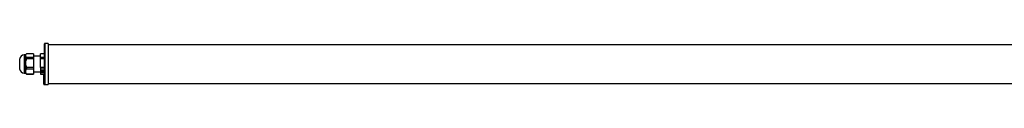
# Model space of a CAD drawing. Header units: millimetres. Extents: x -1524 to 1019, y 403 to 461.
# Tile 1 of 3: x -1524 to -252, y 405 to 458. Entities that reach past the tile are written whole.
import ezdxf

# ---------------------------------------------------------------- set-up
doc = ezdxf.new("R2010")
doc.units = ezdxf.units.MM

msp = doc.modelspace()

# ---------------------------------------------------------------- linework, layer by layer
at = {"color": 7, "linetype": 'Continuous', "lineweight": 25}
for p, q in [((-1486.9, 458), (-1491.4, 458)), ((-1486.9, 458), (-1486.9, 454.5)), ((-1491.9, 413.4), (-1491.9, 457.5)), ((815.1, 456.5), (-1486.9, 456.5)), ((-1486.9, 454.5), (-1486.9, 405)), ((-1523.9, 437.5), (-1523.9, 425.5)), ((-1516.4, 443.5), (-1517.9, 443.5)), ((-1515.1, 444.8), (-1516.4, 443.5)), ((-1516.4, 443.5), (-1516.4, 442.4)), ((-1516.4, 442.4), (-1516.4, 432.6)), ((-1516.4, 432.6), (-1516.4, 421.7)), ((-1505.9, 444.8), (-1515.1, 444.8)), ((-1515.1, 440), (-1515.1, 438.2)), ((-1505.9, 440), (-1515.1, 440)), ((-1505.9, 438.2), (-1515.1, 438.2)), ((-1505.9, 444.8), (-1505.9, 440)), ((-1496.9, 441.7), (-1505.9, 441.7)), ((-1505.9, 440), (-1505.9, 438.2)), ((-1505.9, 438.2), (-1505.9, 427)), ((-1491.9, 444.8), (-1496.9, 444.8)), ((-1496.9, 440), (-1496.9, 444.8)), ((-1491.9, 440), (-1496.9, 440)), ((-1496.9, 438.2), (-1496.9, 440)), ((-1491.9, 438.2), (-1496.9, 438.2)), ((-1496.9, 427), (-1496.9, 438.2)), ((-1516.4, 421.7), (-1516.4, 419.5)), ((-1505.9, 427), (-1515.1, 427)), ((-1515.1, 427), (-1515.1, 424.9)), ((-1505.9, 424.9), (-1515.1, 424.9)), ((-1505.9, 427), (-1505.9, 424.9)), ((-1505.9, 424.9), (-1505.9, 418.5)), ((-1505.9, 421.3), (-1496.9, 421.3)), ((-1491.9, 427), (-1496.9, 427)), ((-1496.9, 427), (-1496.9, 424.9)), ((-1491.9, 424.9), (-1496.9, 424.9)), ((-1496.9, 424.9), (-1496.9, 418.5)), ((-1492.5, 422.7), (-1496.2, 422.7)), ((-1496.2, 422.7), (-1496.2, 420.6)), ((-1496.2, 420.7), (-1492.5, 420.7)), ((-1496.2, 420.6), (-1492.5, 420.6)), ((-1496, 421.7), (-1496, 421.7)), ((-1496, 421.5), (-1495.9, 421.5)), ((-1495.9, 421.5), (-1495.9, 421.5)), ((-1495.9, 421.3), (-1495.8, 421.4)), ((-1495.8, 421.3), (-1495.9, 421.3)), ((-1495.9, 421.3), (-1495.9, 421.3)), ((-1495.8, 421.3), (-1495.8, 421.4)), ((-1495.5, 422.4), (-1495.4, 422.4)), ((-1495.4, 422.3), (-1495.5, 422.4)), ((-1495.5, 422.4), (-1495.5, 422.4)), ((-1495.4, 422.3), (-1495.4, 422.4)), ((-1495.2, 422.5), (-1495.2, 422.6)), ((-1495.2, 422.5), (-1495.1, 422.5)), ((-1494.5, 420.8), (-1494.5, 420.9)), ((-1494.5, 420.7), (-1494.5, 420.8)), ((-1494.2, 420.8), (-1494.2, 420.9)), ((-1494.2, 420.8), (-1494.2, 420.7)), ((-1493.6, 422.5), (-1493.5, 422.5)), ((-1493.5, 422.5), (-1493.5, 422.6)), ((-1493.2, 422.4), (-1493.3, 422.4)), ((-1493.3, 422.3), (-1493.2, 422.4)), ((-1493.3, 422.3), (-1493.3, 422.4)), ((-1493.2, 422.4), (-1493.2, 422.4)), ((-1493, 421.4), (-1492.8, 421.3)), ((-1493, 421.3), (-1493, 421.4)), ((-1492.8, 421.3), (-1493, 421.3)), ((-1492.8, 421.5), (-1492.7, 421.5)), ((-1492.8, 421.5), (-1492.8, 421.5)), ((-1492.8, 421.3), (-1492.8, 421.3)), ((-1492.7, 421.7), (-1492.7, 421.7)), ((-1492.5, 420.6), (-1492.5, 422.7)), ((-1517.9, 419.5), (-1516.4, 419.5)), ((-1516.4, 419.5), (-1515.1, 418.3)), ((-1515.1, 418.5), (-1505.9, 418.5)), ((-1515.1, 418.5), (-1515.1, 418.3)), ((-1505.9, 418.3), (-1515.1, 418.3)), ((-1505.9, 418.5), (-1505.9, 418.3)), ((-1496.9, 418.5), (-1491.9, 418.5)), ((-1496.9, 418.5), (-1496.9, 418.3)), ((-1496.9, 418.3), (-1491.9, 418.3)), ((-1491.9, 417.9), (-1492.6, 417.9)), ((-1492.6, 417.8), (-1492.6, 417.9)), ((-1491.9, 417.8), (-1492.6, 417.8)), ((-1492.6, 417.7), (-1492.6, 417.8)), ((-1491.9, 417.7), (-1492.6, 417.7)), ((-1492.6, 416.2), (-1492.6, 417.7)), ((-1491.9, 416.2), (-1492.6, 416.2)), ((-1491.9, 416.2), (-1492.6, 416.2)), ((-1492.6, 416.2), (-1492.6, 416.2)), ((-1492.6, 416.1), (-1492.6, 416.2)), ((-1491.9, 416.1), (-1492.6, 416.1)), ((-1491.9, 416.1), (-1492.6, 416.1)), ((-1492.6, 416.1), (-1492.6, 416.1)), ((-1492.6, 415.7), (-1492.6, 416.1)), ((-1491.9, 415.7), (-1492.6, 415.7)), ((-1491.9, 415.7), (-1492.6, 415.7)), ((-1492.6, 415.7), (-1492.6, 415.7)), ((-1492.6, 414.8), (-1492.6, 415.7)), ((-1491.9, 414.8), (-1492.6, 414.8)), ((-1491.9, 414.8), (-1492.6, 414.8)), ((-1492.6, 414.3), (-1492.6, 414.8)), ((-1491.9, 414.8), (-1492.6, 414.8)), ((-1492.6, 414.8), (-1492.6, 414.8)), ((-1492.6, 414.8), (-1492.6, 414.8)), ((-1492.6, 414.3), (-1491.9, 414.3)), ((-1492.6, 413.2), (-1492.6, 414.3)), ((-1492.6, 413), (-1492.6, 413.2)), ((-1492.6, 411.7), (-1492.6, 413)), ((-1492.6, 411.4), (-1492.6, 411.7)), ((-1492.6, 410.2), (-1492.6, 411.4)), ((-1492.6, 410.1), (-1492.6, 410.2)), ((-1492.6, 409), (-1492.6, 410.1)), ((-1492.6, 408.8), (-1492.6, 409)), ((-1492.6, 407.9), (-1492.6, 408.8)), ((-1492.6, 407.8), (-1492.6, 407.9)), ((-1492.6, 407.1), (-1492.6, 407.8)), ((-1492.6, 406.9), (-1492.6, 407.1)), ((-1492.6, 406.4), (-1492.6, 406.9)), ((-1492.4, 413.3), (-1492.4, 413)), ((-1492.4, 413.3), (-1491.8, 413.3)), ((-1492.4, 413), (-1491.8, 413)), ((-1492.4, 413), (-1492.4, 412.9)), ((-1492.4, 412.9), (-1491.8, 412.9)), ((-1492.4, 412.8), (-1491.8, 412.8)), ((-1492.4, 411.8), (-1492.4, 411.5)), ((-1492.4, 411.8), (-1491.8, 411.8)), ((-1492.4, 411.5), (-1491.8, 411.5)), ((-1492.4, 411.5), (-1492.4, 411.3)), ((-1492.4, 411.3), (-1491.8, 411.3)), ((-1492.4, 411.2), (-1491.8, 411.2)), ((-1492.4, 410.3), (-1492.4, 410)), ((-1492.4, 410.3), (-1491.8, 410.3)), ((-1492.4, 410), (-1491.8, 410)), ((-1492.4, 410), (-1492.4, 409.9)), ((-1492.4, 409.9), (-1491.8, 409.9)), ((-1492.4, 409.9), (-1491.8, 409.9)), ((-1492.4, 409.1), (-1492.4, 408.8)), ((-1492.4, 409.1), (-1491.8, 409.1)), ((-1492.4, 408.8), (-1491.8, 408.8)), ((-1492.4, 408.8), (-1492.4, 408.7)), ((-1492.4, 408.7), (-1491.8, 408.7)), ((-1492.4, 408.6), (-1491.8, 408.6)), ((-1492.4, 408), (-1492.4, 407.7)), ((-1492.4, 408), (-1491.8, 408)), ((-1492.4, 407.7), (-1491.8, 407.7)), ((-1492.4, 407.7), (-1492.4, 407.7)), ((-1492.4, 407.7), (-1491.8, 407.7)), ((-1492.4, 407.6), (-1491.8, 407.6)), ((-1492.4, 407.1), (-1492.4, 406.9)), ((-1492.4, 407.1), (-1491.8, 407.1)), ((-1491.9, 411.9), (-1491.9, 412.8)), ((-1491.9, 410.4), (-1491.9, 411.2)), ((-1491.9, 409.2), (-1491.9, 409.9)), ((-1491.9, 408.1), (-1491.9, 408.6)), ((-1491.9, 407.2), (-1491.9, 407.6)), ((-1492.6, 406.3), (-1492.6, 406.4)), ((-1492.6, 405.9), (-1492.6, 406.3)), ((-1492.6, 405.8), (-1492.6, 405.9)), ((-1492.6, 405.5), (-1492.6, 405.8)), ((-1492.6, 405.5), (-1492.6, 405.5)), ((-1492.6, 405.4), (-1492.6, 405.5)), ((-1492.4, 406.9), (-1491.8, 406.9)), ((-1492.4, 406.9), (-1492.4, 406.8)), ((-1492.4, 406.8), (-1491.8, 406.8)), ((-1492.4, 406.7), (-1491.8, 406.7)), ((-1492.4, 406.4), (-1492.4, 406.2)), ((-1492.4, 406.4), (-1491.8, 406.4)), ((-1492.4, 406.2), (-1491.8, 406.2)), ((-1492.4, 406.2), (-1492.4, 406.1)), ((-1492.4, 406.1), (-1491.8, 406.1)), ((-1492.4, 406.1), (-1491.8, 406.1)), ((-1492.4, 405.9), (-1491.8, 405.9)), ((-1492.4, 405.9), (-1492.4, 405.7)), ((-1492.4, 405.7), (-1491.8, 405.7)), ((-1492.4, 405.7), (-1492.4, 405.6)), ((-1492.4, 405.6), (-1491.8, 405.6)), ((-1492.4, 405.6), (-1491.8, 405.6)), ((-1492.4, 405.6), (-1491.8, 405.6)), ((-1492.4, 405.6), (-1492.4, 405.3)), ((-1492.4, 405.3), (-1491.8, 405.3)), ((-1492.4, 405.3), (-1491.8, 405.3)), ((-1492.4, 405.3), (-1492.4, 405.3)), ((-1492.4, 405.3), (-1491.8, 405.3)), ((-1492.4, 405.2), (-1491.8, 405.2)), ((-1491.9, 406.5), (-1491.9, 406.7)), ((-1491.9, 406), (-1491.9, 406.1)), ((-1491.8, 405.6), (-1491.8, 405.6)), ((-1491.8, 405.6), (-1491.8, 405.6)), ((-1491.8, 405.3), (-1491.8, 405.3)), ((-1491.4, 405), (-1486.9, 405)), ((-1486.9, 406.5), (815.1, 406.5))]:
    msp.add_line(p, q, dxfattribs=at)
at = {"color": 8, "linetype": 'Continuous', "lineweight": 25}
for p, q in [((-1491.4, 458), (-1491.4, 454.5)), ((-1491.4, 454.5), (-1491.4, 405)), ((-1517.9, 443.5), (-1517.9, 419.5)), ((-1492.4, 414.8), (-1492.4, 414.8)), ((-1492.4, 414.3), (-1492.4, 413.3)), ((-1492.4, 412.9), (-1492.4, 412.8)), ((-1492.4, 412.8), (-1492.4, 411.8)), ((-1492.4, 411.3), (-1492.4, 411.2)), ((-1492.4, 411.2), (-1492.4, 410.3)), ((-1492.4, 409.9), (-1492.4, 409.9)), ((-1492.4, 409.9), (-1492.4, 409.1)), ((-1492.4, 408.7), (-1492.4, 408.6)), ((-1492.4, 408.6), (-1492.4, 408)), ((-1492.4, 407.7), (-1492.4, 407.6)), ((-1492.4, 407.6), (-1492.4, 407.1)), ((-1492.6, 405.4), (-1492.5, 405.4)), ((-1492.4, 406.8), (-1492.4, 406.7)), ((-1492.4, 406.7), (-1492.4, 406.4)), ((-1492.4, 406.1), (-1492.4, 406.1)), ((-1492.4, 406.1), (-1492.4, 405.9)), ((-1492.4, 405.6), (-1492.4, 405.6)), ((-1492.4, 405.6), (-1492.4, 405.6)), ((-1492.4, 405.3), (-1492.4, 405.3)), ((-1492.4, 405.3), (-1492.4, 405.2))]:
    msp.add_line(p, q, dxfattribs=at)
at = {"color": 7, "linetype": 'Continuous', "lineweight": 25, "flags": 128}
for points in [[(-1495.9, 421.5), (-1495.8, 421.6), (-1495.7, 421.7), (-1495.5, 421.8), (-1495.3, 421.8), (-1495.1, 421.8), (-1494.9, 421.7), (-1494.8, 421.6), (-1494.8, 421.5), (-1494.8, 421.4), (-1495, 421.3), (-1495.2, 421.2), (-1495.4, 421.2), (-1495.6, 421.2), (-1495.8, 421.3)], [(-1495.8, 421.4), (-1495.6, 421.3), (-1495.4, 421.2), (-1495.2, 421.2), (-1495, 421.3), (-1494.8, 421.4), (-1494.8, 421.5), (-1494.8, 421.5)], [(-1495.1, 422.5), (-1494.9, 422.5), (-1494.7, 422.4), (-1494.5, 422.4), (-1494.4, 422.2), (-1494.4, 422.1), (-1494.5, 422), (-1494.6, 421.9), (-1494.8, 421.8), (-1495, 421.8), (-1495.3, 421.9), (-1495.4, 422), (-1495.5, 422.1), (-1495.5, 422.2), (-1495.4, 422.3)], [(-1495.5, 422.2), (-1495.5, 422.1), (-1495.4, 422), (-1495.3, 421.9), (-1495, 421.9), (-1494.8, 421.9), (-1494.6, 421.9), (-1494.5, 422), (-1494.4, 422.2), (-1494.4, 422.2)], [(-1494.5, 420.8), (-1494.7, 420.9), (-1494.9, 421), (-1494.9, 421.1), (-1494.9, 421.2), (-1494.8, 421.3), (-1494.6, 421.4), (-1494.4, 421.4), (-1494.1, 421.4), (-1494, 421.3), (-1493.8, 421.2), (-1493.8, 421.1), (-1493.9, 421), (-1494, 420.9), (-1494.2, 420.8)], [(-1493.6, 422.5), (-1493.8, 422.5), (-1494, 422.4), (-1494.2, 422.4), (-1494.3, 422.2), (-1494.3, 422.1), (-1494.2, 422), (-1494.1, 421.9), (-1493.9, 421.8), (-1493.7, 421.8), (-1493.5, 421.9), (-1493.3, 422), (-1493.2, 422.1), (-1493.2, 422.2), (-1493.3, 422.3)], [(-1493.2, 422.2), (-1493.2, 422.1), (-1493.3, 422), (-1493.5, 421.9), (-1493.7, 421.9), (-1493.9, 421.9), (-1494.1, 421.9), (-1494.2, 422), (-1494.3, 422.2), (-1494.3, 422.2)], [(-1493, 421.3), (-1493.1, 421.2), (-1493.3, 421.2), (-1493.5, 421.2), (-1493.7, 421.3), (-1493.9, 421.4), (-1494, 421.5), (-1493.9, 421.6), (-1493.8, 421.7), (-1493.6, 421.8), (-1493.4, 421.8), (-1493.2, 421.8), (-1493, 421.7), (-1492.9, 421.6), (-1492.8, 421.5)], [(-1494, 421.5), (-1494, 421.5), (-1493.9, 421.4), (-1493.7, 421.3), (-1493.5, 421.2), (-1493.3, 421.2), (-1493.1, 421.3), (-1493, 421.4)], [(-1492.4, 411.8), (-1492.4, 411.8), (-1492.4, 411.8), (-1492.5, 411.8), (-1492.5, 411.7), (-1492.5, 411.7), (-1492.5, 411.7), (-1492.6, 411.7), (-1492.6, 411.7)], [(-1492.6, 410.2), (-1492.6, 410.2), (-1492.5, 410.3), (-1492.5, 410.3), (-1492.5, 410.3), (-1492.5, 410.3), (-1492.4, 410.3), (-1492.4, 410.3), (-1492.4, 410.3)], [(-1492.4, 409.1), (-1492.4, 409.1), (-1492.4, 409.1), (-1492.5, 409.1), (-1492.5, 409.1), (-1492.5, 409.1), (-1492.5, 409.1), (-1492.6, 409), (-1492.6, 409)], [(-1492.4, 408), (-1492.4, 408), (-1492.4, 408), (-1492.5, 408), (-1492.5, 408), (-1492.5, 408), (-1492.5, 408), (-1492.6, 407.9), (-1492.6, 407.9)], [(-1492.4, 407.1), (-1492.4, 407.1), (-1492.4, 407.1), (-1492.5, 407.1), (-1492.5, 407.1), (-1492.5, 407.1), (-1492.5, 407.1), (-1492.6, 407.1), (-1492.6, 407.1)]]:
    msp.add_lwpolyline(points, dxfattribs=at)
at = {"color": 7, "linetype": 'Continuous', "lineweight": 25}
for centre, radius, start, end in [((-1491.4, 457.5), 0.5, 90, 180), ((-1517.9, 437.5), 6, 90, 180), ((-1517.9, 425.5), 6, 180, 270), ((-1495.1, 421.6), 0.883, 111.1742, 172.6806), ((-1495.2, 421.7), 0.768, 107.2228, 193.569), ((-1494.5, 422.6), 1.87, 224.3085, 270.5672), ((-1494.4, 419.9), 2.76, 72.2781, 107.7219), ((-1494.4, 419.9), 2.76, 72.2781, 107.7219), ((-1494.5, 421.3), 0.421, 199.0325, 268.6561), ((-1494.2, 422.6), 1.87, 269.4328, 315.6915), ((-1494.2, 421.3), 0.421, 271.3439, 340.9675), ((-1493.5, 421.7), 0.832, 5.1999, 70.9452), ((-1493.5, 421.7), 0.768, 346.431, 72.7772), ((-1492.4, 413.1), 0.179, 81.9505, 168.5782), ((-1492.4, 413.2), 0.179, 191.4218, 278.0495), ((-1492.4, 413), 0.2, 180, 270), ((-1492.4, 413), 0.179, 191.4218, 278.0495), ((-1492.4, 411.7), 0.181, 188.5517, 276.5409), ((-1492.4, 411.4), 0.2, 180, 270), ((-1492.4, 411.5), 0.181, 188.5517, 276.5409), ((-1492.4, 410.2), 0.185, 186.2435, 275.1111), ((-1492.4, 410.1), 0.2, 180, 270), ((-1492.4, 410.1), 0.185, 186.2435, 275.1111), ((-1492.4, 409), 0.188, 184.4019, 273.8113), ((-1492.4, 408.8), 0.2, 180, 270), ((-1492.4, 408.9), 0.188, 184.4019, 273.8113), ((-1492.4, 407.9), 0.191, 182.9521, 272.6753), ((-1492.4, 407.8), 0.2, 180, 270), ((-1492.4, 407.8), 0.191, 182.9521, 272.6753), ((-1492.4, 407.1), 0.194, 181.8362, 271.7254), ((-1492.4, 406.9), 0.2, 180, 270), ((-1492.4, 407), 0.194, 181.8362, 271.7254), ((-1492.4, 406.2), 0.237, 78.6309, 130.3907), ((-1492.4, 406.4), 0.197, 181.0102, 270.9758), ((-1492.4, 406.3), 0.2, 180, 270), ((-1492.4, 406.3), 0.197, 181.0102, 270.9758), ((-1492.4, 405.9), 0.198, 180.4419, 270.4352), ((-1492.4, 405.6), 0.318, 81.2205, 118.4816), ((-1492.4, 405.8), 0.2, 180, 270), ((-1492.4, 405.8), 0.198, 180.4419, 270.4352), ((-1492.4, 405), 0.589, 85.1662, 104.7959), ((-1492.4, 405.5), 0.2, 180, 270), ((-1492.4, 405.5), 0.2, 180.1094, 270.109), ((-1492.4, 405.5), 0.2, 180.1094, 270.109), ((-1492.4, 405.4), 0.2, 180, 270), ((-1491.4, 405.5), 0.5, 217.0308, 270)]:
    msp.add_arc(centre, radius, start, end, dxfattribs=at)
for points, knots in [([(-1515.1, 444.8), (-1515.5, 444.4), (-1515.8, 444), (-1516.1, 443.4), (-1516.2, 443.2), (-1516.3, 442.8), (-1516.4, 442.6), (-1516.4, 442.4)], [0, 0, 0, 0, 0.5, 0.5, 0.75, 0.75, 1, 1, 1, 1]), ([(-1516.4, 442.4), (-1516.4, 442), (-1516.2, 441.6), (-1515.8, 440.8), (-1515.5, 440.4), (-1515.1, 440)], [0, 0, 0, 0, 0.5, 0.5, 1, 1, 1, 1]), ([(-1515.1, 438.2), (-1515.5, 437.3), (-1515.8, 436.4), (-1516.1, 435), (-1516.2, 434.5), (-1516.3, 433.5), (-1516.4, 433), (-1516.4, 432.6)], [0, 0, 0, 0, 0.5, 0.5, 0.75, 0.75, 1, 1, 1, 1]), ([(-1516.4, 432.6), (-1516.4, 431.6), (-1516.2, 430.6), (-1515.8, 428.8), (-1515.5, 427.9), (-1515.1, 427)], [0, 0, 0, 0, 0.5, 0.5, 1, 1, 1, 1]), ([(-1515.1, 424.9), (-1515.5, 424.4), (-1515.8, 423.9), (-1516.1, 423.1), (-1516.2, 422.8), (-1516.3, 422.3), (-1516.4, 422), (-1516.4, 421.7)], [0, 0, 0, 0, 0.5, 0.5, 0.75, 0.75, 1, 1, 1, 1]), ([(-1516.4, 421.7), (-1516.4, 421.1), (-1516.2, 420.6), (-1515.8, 419.5), (-1515.5, 419), (-1515.1, 418.5)], [0, 0, 0, 0, 0.5, 0.5, 1, 1, 1, 1]), ([(-1491.8, 413), (-1491.8, 413), (-1491.8, 413.1), (-1491.8, 413.2), (-1491.8, 413.3), (-1491.8, 413.3)], [0, 0, 0, 0, 0.5, 0.5, 1, 1, 1, 1]), ([(-1491.8, 412.8), (-1491.8, 412.8), (-1491.8, 412.8), (-1491.8, 412.8), (-1491.8, 412.9), (-1491.8, 412.9)], [0, 0, 0, 0, 0.306476, 0.693105, 1, 1, 1, 1]), ([(-1491.8, 411.5), (-1491.8, 411.5), (-1491.8, 411.6), (-1491.8, 411.7), (-1491.8, 411.7), (-1491.8, 411.8)], [0, 0, 0, 0, 0.5, 0.5, 1, 1, 1, 1]), ([(-1491.8, 411.2), (-1491.8, 411.2), (-1491.8, 411.2), (-1491.8, 411.2), (-1491.8, 411.3), (-1491.8, 411.3)], [0, 0, 0, 0, 0.217798, 0.653646, 1, 1, 1, 1]), ([(-1491.8, 410), (-1491.8, 410.1), (-1491.8, 410.1), (-1491.8, 410.2), (-1491.8, 410.3), (-1491.8, 410.3)], [0, 0, 0, 0, 0.5, 0.5, 1, 1, 1, 1]), ([(-1491.8, 409.9), (-1491.8, 409.9), (-1491.8, 409.9), (-1491.8, 409.9), (-1491.8, 409.9), (-1491.8, 409.9)], [0, 0, 0, 0, 0.099332, 0.601442, 1, 1, 1, 1]), ([(-1491.8, 408.8), (-1491.8, 408.9), (-1491.8, 408.9), (-1491.8, 409), (-1491.8, 409.1), (-1491.8, 409.1)], [0, 0, 0, 0, 0.5, 0.5, 1, 1, 1, 1]), ([(-1491.8, 408.6), (-1491.8, 408.6), (-1491.8, 408.6), (-1491.8, 408.7), (-1491.8, 408.7)], [0, 0, 0, 0, 0.533656, 1, 1, 1, 1]), ([(-1491.8, 407.7), (-1491.8, 407.8), (-1491.8, 407.8), (-1491.8, 407.9), (-1491.8, 408), (-1491.8, 408)], [0, 0, 0, 0, 0.5, 0.5, 1, 1, 1, 1]), ([(-1491.8, 407.6), (-1491.8, 407.6), (-1491.8, 407.6), (-1491.8, 407.7), (-1491.8, 407.7)], [0, 0, 0, 0, 0.438157, 1, 1, 1, 1]), ([(-1491.8, 406.9), (-1491.8, 406.9), (-1491.8, 406.9), (-1491.8, 407), (-1491.8, 407.1), (-1491.8, 407.1)], [0, 0, 0, 0, 0.5, 0.5, 1, 1, 1, 1]), ([(-1491.8, 406.8), (-1491.8, 406.8), (-1491.8, 406.7), (-1491.8, 406.8), (-1491.8, 406.8)], [0, 0, 0, 0, 0.295183, 1, 1, 1, 1]), ([(-1491.8, 406.2), (-1491.8, 406.2), (-1491.8, 406.2), (-1491.8, 406.3), (-1491.8, 406.4), (-1491.8, 406.4)], [0, 0, 0, 0, 0.5, 0.5, 1, 1, 1, 1]), ([(-1491.8, 406.1), (-1491.8, 406.1), (-1491.8, 406.1), (-1491.8, 406.1), (-1491.8, 406.1)], [0, 0, 0, 0, 0.052703, 1, 1, 1, 1]), ([(-1491.8, 405.7), (-1491.8, 405.7), (-1491.8, 405.7), (-1491.8, 405.8), (-1491.8, 405.8), (-1491.8, 405.9)], [0, 0, 0, 0, 0.5, 0.5, 1, 1, 1, 1]), ([(-1491.8, 405.3), (-1491.8, 405.3), (-1491.8, 405.4), (-1491.8, 405.5), (-1491.8, 405.5), (-1491.8, 405.6)], [0, 0, 0, 0, 0.5, 0.5, 1, 1, 1, 1]), ([(-1491.8, 405.2), (-1491.8, 405.2), (-1491.8, 405.2), (-1491.8, 405.3), (-1491.8, 405.3), (-1491.8, 405.3), (-1491.8, 405.3)], [0, 0, 0, 0, 0.2892128, 0.5771425, 0.8958437, 1, 1, 1, 1])]:
    msp.add_open_spline(points, degree=3, knots=knots, dxfattribs=at)
for points in [[(-1491.8, 413.3), (-1491.9, 413.3), (-1491.9, 413.3), (-1491.9, 413.4)], [(-1491.8, 411.8), (-1491.9, 411.8), (-1491.9, 411.8), (-1491.9, 411.9)], [(-1491.8, 410.3), (-1491.9, 410.4), (-1491.9, 410.4), (-1491.9, 410.4)], [(-1491.8, 409.1), (-1491.9, 409.1), (-1491.9, 409.2), (-1491.9, 409.2)], [(-1491.8, 408), (-1491.9, 408), (-1491.9, 408.1), (-1491.9, 408.1)], [(-1491.8, 407.1), (-1491.9, 407.2), (-1491.9, 407.2), (-1491.9, 407.2)], [(-1491.8, 412.9), (-1491.8, 412.9), (-1491.8, 413), (-1491.8, 413)], [(-1491.8, 411.3), (-1491.8, 411.4), (-1491.8, 411.4), (-1491.8, 411.5)], [(-1491.8, 409.9), (-1491.8, 410), (-1491.8, 410), (-1491.8, 410)], [(-1491.8, 408.7), (-1491.8, 408.7), (-1491.8, 408.8), (-1491.8, 408.8)], [(-1491.8, 407.7), (-1491.8, 407.7), (-1491.8, 407.7), (-1491.8, 407.7)], [(-1491.8, 406.4), (-1491.9, 406.4), (-1491.9, 406.5), (-1491.9, 406.5)], [(-1491.8, 405.9), (-1491.9, 405.9), (-1491.9, 406), (-1491.9, 406)], [(-1491.8, 406.8), (-1491.8, 406.8), (-1491.8, 406.8), (-1491.8, 406.9)], [(-1491.8, 406.1), (-1491.8, 406.1), (-1491.8, 406.1), (-1491.8, 406.2)], [(-1491.8, 405.6), (-1491.8, 405.6), (-1491.8, 405.6), (-1491.8, 405.7)], [(-1491.8, 405.3), (-1491.8, 405.3), (-1491.8, 405.3), (-1491.8, 405.3)]]:
    msp.add_open_spline(points, degree=3, dxfattribs=at)

doc.saveas('drawing.dxf')
